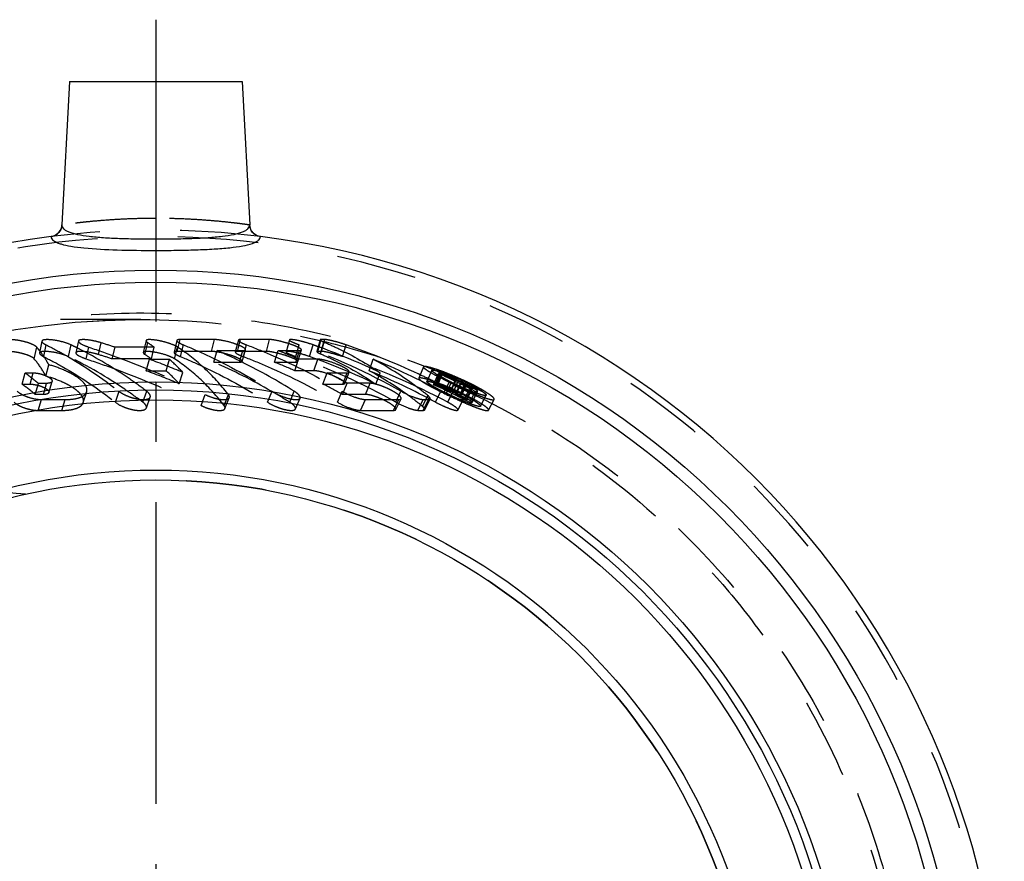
# Model space of a CAD drawing. Header units: millimetres. Extents: x 378 to 622, y 420 to 580.
# Tile 4 of 4: x 537 to 617, y 512 to 580. Entities that reach past the tile are written whole.
import ezdxf

# ---------------------------------------------------------------- set-up
doc = ezdxf.new("R2010")
doc.units = ezdxf.units.MM
doc.header["$LTSCALE"] = 65.185185
doc.linetypes.add('CENTER', pattern=[0.6, 0.375, -0.075, 0.075, -0.075])
doc.linetypes.add('HIDDEN', pattern=[0.2, 0.1, -0.1])
for name, color, linetype in [('KOERPER', 7, 'CONTINUOUS'), ('KONST.EL_MIT_GEO', 7, 'CONTINUOUS'), ('L1', 7, 'CONTINUOUS')]:
    doc.layers.add(name, color=color, linetype=linetype)

msp = doc.modelspace()

# ---------------------------------------------------------------- linework, layer by layer
at = {"layer": 'KOERPER', "color": 7, "linetype": 'Continuous'}
for p, q in [((541.125, 574.925), (540.515, 563.29)), ((541.125, 574.925), (555.125, 574.925)), ((555.125, 574.925), (555.735, 563.29))]:
    msp.add_line(p, q, dxfattribs=at)
at = {"layer": 'KOERPER', "color": 8, "linetype": 'HIDDEN'}
msp.add_line((546.919, 555.625), (517.4, 555.625), dxfattribs=at)
msp.add_arc((548.125, 494.125), 48.5, 270, 90, dxfattribs=at)
msp.add_open_spline([(537.573, 541.463), (533.489, 541.84), (525.175, 542.326), (512.543, 542.584), (499.652, 542.628), (490.983, 542.625), (486.625, 542.625)], degree=3, knots=[0, 0, 0, 0, 0.241406, 0.489833, 0.74351, 1, 1, 1, 1], dxfattribs=at)
at = {"layer": 'KONST.EL_MIT_GEO', "color": 7, "linetype": 'Continuous'}
for p, q in [((540.515, 563.289), (540.516, 563.289)), ((555.734, 563.289), (555.735, 563.289)), ((539.639, 562.349), (539.697, 562.358)), ((556.611, 562.349), (556.549, 562.359))]:
    msp.add_line(p, q, dxfattribs=at)
at = {"layer": 'KONST.EL_MIT_GEO', "color": 8, "linetype": 'HIDDEN'}
for p, q in [((538.904, 553.875), (538.712, 552.917)), ((541.857, 553.889), (541.654, 552.931)), ((543.476, 552.792), (543.689, 553.746)), ((547.335, 553.917), (547.113, 552.959)), ((547.249, 552.793), (547.476, 553.747)), ((549.837, 553.928), (549.606, 552.97)), ((549.868, 553.043), (550.097, 554.001)), ((552.893, 554.003), (550.097, 554.001)), ((552.653, 553.045), (552.893, 554.003)), ((554.819, 553.955), (554.571, 552.996)), ((554.752, 553.046), (554.999, 554.005)), ((557.344, 554.006), (554.999, 554.005)), ((557.089, 553.048), (557.344, 554.006)), ((558.957, 553.976), (558.695, 553.018)), ((561.449, 553.986), (561.178, 553.027)), ((561.254, 553.047), (561.525, 554.006)), ((561.465, 552.854), (561.743, 553.808)), ((561.818, 554.005), (561.525, 554.006)), ((561.547, 553.047), (561.818, 554.005)), ((538.285, 552.431), (538.488, 553.379)), ((539.044, 552.619), (539.245, 553.57)), ((541.05, 552.618), (541.259, 553.569)), ((541.83, 553.288), (541.739, 553.334)), ((542.486, 552.439), (542.705, 553.387)), ((544.603, 552.433), (544.831, 553.381)), ((548.008, 553.381), (544.831, 553.381)), ((547.768, 552.433), (548.008, 553.381)), ((549.652, 552.44), (549.9, 553.389)), ((552.653, 553.045), (549.868, 553.043)), ((550.134, 552.62), (550.378, 553.571)), ((552.83, 552.167), (553.097, 553.111)), ((553.097, 553.111), (555.175, 553.113)), ((557.089, 553.048), (554.752, 553.046)), ((554.899, 552.169), (555.175, 553.113)), ((555.122, 552.236), (555.397, 553.179)), ((555.222, 552.623), (555.485, 553.575)), ((557.753, 552.172), (558.04, 553.116)), ((558.04, 553.116), (559.777, 553.117)), ((559.476, 552.627), (559.756, 553.578)), ((559.483, 552.173), (559.777, 553.117)), ((559.631, 552.217), (559.924, 553.161)), ((560.583, 552.627), (560.867, 553.578)), ((561.547, 553.047), (561.254, 553.047)), ((561.318, 553.416), (561.291, 553.426)), ((563.252, 552.624), (563.546, 553.576)), ((547.768, 552.433), (544.603, 552.433)), ((547.359, 551.47), (547.621, 552.403)), ((547.621, 552.403), (549.235, 552.403)), ((548.966, 551.471), (549.235, 552.403)), ((552.83, 552.167), (554.899, 552.169)), ((555.216, 552.127), (555.098, 552.186)), ((557.753, 552.172), (559.483, 552.173)), ((559.387, 551.479), (559.701, 552.411)), ((561.264, 552.413), (559.701, 552.411)), ((560.944, 551.48), (561.264, 552.413)), ((565.407, 551.479), (565.747, 552.412)), ((537.297, 550.391), (537.534, 551.306)), ((537.534, 551.306), (538.18, 551.305)), ((537.94, 550.391), (538.18, 551.305)), ((539.227, 551.038), (539.462, 551.963)), ((547.359, 551.47), (548.966, 551.471)), ((550.029, 550.425), (550.324, 551.341)), ((560.944, 551.48), (559.387, 551.479)), ((561.665, 550.396), (562.015, 551.311)), ((562.015, 551.311), (563.629, 551.313)), ((563.27, 550.398), (563.629, 551.313)), ((563.44, 550.454), (563.797, 551.368)), ((565.945, 550.402), (566.316, 551.317)), ((569.814, 551.794), (569.439, 550.87)), ((570.485, 551.518), (570.1, 550.599)), ((570.634, 550.34), (571.029, 551.254)), ((570.751, 550.339), (571.146, 551.253)), ((570.86, 550.338), (571.255, 551.252)), ((570.974, 550.337), (571.37, 551.251)), ((571.042, 551.254), (571.029, 551.254)), ((571.081, 551.254), (571.042, 551.254)), ((571.146, 551.253), (571.081, 551.254)), ((571.237, 551.212), (571.146, 551.253)), ((571.37, 551.251), (571.255, 551.252)), ((538.36, 549.551), (538.615, 550.452)), ((539.275, 550.452), (538.615, 550.452)), ((539.018, 549.551), (539.275, 550.452)), ((539.466, 549.712), (539.723, 550.614)), ((563.256, 549.557), (563.633, 550.458)), ((565.508, 550.46), (563.633, 550.458)), ((565.122, 549.558), (565.508, 550.46)), ((571.285, 551.19), (571.237, 551.212)), ((571.473, 549.653), (571.888, 550.555)), ((571.67, 549.651), (572.085, 550.554)), ((571.841, 550.932), (571.702, 550.997)), ((571.98, 549.763), (572.395, 550.668)), ((572.016, 549.763), (572.431, 550.668)), ((572.22, 549.717), (572.637, 550.621)), ((572.431, 550.668), (572.395, 550.668)), ((572.399, 549.56), (572.82, 550.461)), ((572.458, 549.559), (572.879, 550.46)), ((572.637, 550.621), (572.497, 550.693)), ((572.82, 550.461), (572.879, 550.46)), ((572.918, 550.413), (572.82, 550.461)), ((572.827, 549.638), (573.249, 550.541)), ((572.979, 549.636), (573.401, 550.539)), ((537.297, 550.391), (537.94, 550.391)), ((542.249, 548.895), (542.53, 549.778)), ((544.856, 548.919), (545.152, 549.809)), ((547.087, 548.918), (547.394, 549.809)), ((557.191, 548.92), (557.549, 549.811)), ((558.982, 548.922), (559.35, 549.813)), ((561.665, 550.396), (563.27, 550.398)), ((562.85, 548.925), (563.236, 549.816)), ((567.581, 548.929), (567.992, 549.82)), ((570.751, 550.339), (570.634, 550.34)), ((570.803, 548.927), (571.23, 549.818)), ((570.974, 550.337), (570.86, 550.338)), ((571.78, 548.924), (572.212, 549.815)), ((572.016, 549.763), (571.98, 549.763)), ((572.721, 549.456), (573.147, 550.356)), ((572.835, 549.455), (573.261, 550.355)), ((573.016, 550.364), (572.918, 550.413)), ((573.176, 549.229), (573.609, 550.124)), ((573.265, 549.125), (573.7, 550.02)), ((573.29, 549.227), (573.724, 550.123)), ((573.408, 550.168), (573.31, 550.218)), ((573.324, 549.125), (573.76, 550.019)), ((573.505, 550.119), (573.408, 550.168)), ((573.603, 550.069), (573.505, 550.119)), ((573.56, 548.912), (574.001, 549.803)), ((573.7, 550.02), (573.603, 550.069)), ((573.707, 550.02), (573.7, 550.02)), ((573.76, 550.019), (573.707, 550.02)), ((573.74, 548.91), (574.183, 549.801)), ((573.763, 548.917), (574.205, 549.808)), ((574.001, 549.803), (574.183, 549.801)), ((539.018, 549.551), (538.36, 549.551)), ((538.596, 548.262), (538.868, 549.143)), ((538.868, 549.143), (540.79, 549.142)), ((540.508, 548.261), (540.79, 549.142)), ((547.365, 548.463), (547.679, 549.343)), ((551.805, 548.656), (552.14, 549.542)), ((553.665, 548.656), (554.009, 549.543)), ((553.731, 548.415), (554.079, 549.295)), ((554.009, 549.543), (553.956, 549.612)), ((559.44, 548.381), (559.819, 549.261)), ((565.122, 549.558), (563.256, 549.557)), ((564.713, 548.266), (565.121, 549.146)), ((565.121, 549.146), (567.817, 549.149)), ((567.394, 548.268), (567.817, 549.149)), ((567.577, 548.333), (567.999, 549.213)), ((569.368, 548.268), (569.801, 549.149)), ((569.737, 548.583), (570.166, 549.468)), ((569.779, 548.268), (570.214, 549.149)), ((569.801, 549.149), (570.214, 549.149)), ((569.921, 548.317), (570.355, 549.197)), ((572.399, 549.56), (572.458, 549.559)), ((572.599, 548.294), (573.048, 549.174)), ((573.324, 549.125), (573.265, 549.125)), ((573.56, 548.912), (573.74, 548.91)), ((574.439, 548.606), (574.891, 549.492)), ((575.085, 548.276), (575.547, 549.156)), ((538.596, 548.262), (540.508, 548.261)), ((564.713, 548.266), (567.394, 548.268)), ((569.368, 548.268), (569.779, 548.268))]:
    msp.add_line(p, q, dxfattribs=at)
at = {"layer": 'KONST.EL_MIT_GEO', "color": 7, "linetype": 'Continuous'}
for points in [[(540.515, 563.289), (540.505, 563.189), (540.487, 563.098), (540.46, 563.01), (540.425, 562.924), (540.383, 562.842), (540.333, 562.764), (540.276, 562.692), (540.213, 562.624), (540.144, 562.563), (540.07, 562.509)], [(556.18, 562.509), (556.106, 562.563), (556.037, 562.624), (555.974, 562.692), (555.917, 562.765), (555.867, 562.842), (555.825, 562.924), (555.79, 563.01), (555.763, 563.098), (555.745, 563.189), (555.735, 563.289)], [(540.07, 562.509), (539.99, 562.461), (539.907, 562.421), (539.82, 562.389), (539.731, 562.365), (539.697, 562.358)], [(556.549, 562.359), (556.519, 562.365), (556.429, 562.389), (556.343, 562.421), (556.26, 562.461), (556.18, 562.509)]]:
    msp.add_lwpolyline(points, dxfattribs=at)
at = {"layer": 'KONST.EL_MIT_GEO', "color": 8, "linetype": 'HIDDEN'}
msp.add_lwpolyline([(497.312, 533.09), (499.017, 534.854), (500.967, 536.752), (502.961, 538.567), (504.996, 540.293), (507.069, 541.928), (509.183, 543.472), (511.333, 544.926), (513.516, 546.285), (515.733, 547.554), (517.979, 548.73), (520.252, 549.812), (522.551, 550.803), (524.875, 551.702), (527.218, 552.507), (529.582, 553.221), (531.963, 553.843), (534.358, 554.372), (536.766, 554.808), (539.181, 555.151), (541.602, 555.401), (544.025, 555.559), (546.447, 555.623), (546.918, 555.625)], dxfattribs=at)
at = {"layer": 'KONST.EL_MIT_GEO', "color": 7, "linetype": 'Continuous'}
for radius in [65.506, 64.524, 56.45, 55.8, 54.996, 49.304, 48.5]:
    msp.add_circle((548.125, 494.125), radius, dxfattribs=at)
for centre, radius, start, end in [((539.516, 563.343), 1.002, 303.77334, 356.94171), ((556.734, 563.343), 1.002, 183.05793, 236.22699), ((548.125, 494.125), 68.75, 97.08942, 82.91058)]:
    msp.add_arc(centre, radius, start, end, dxfattribs=at)
at = {"layer": 'KONST.EL_MIT_GEO', "color": 8, "linetype": 'HIDDEN'}
for centre, radius, start, end in [((548.125, 494.125), 68.75, 82.91058, 97.08942), ((548.125, 494.125), 68.214, 213.06248, 146.93751), ((521.678, 482.987), 74.104, 71.79405, 72.72079), ((538.903, 540.695), 15.615, 54.33433, 56.7021), ((555.89, 544.319), 9.824, 72.30585, 74.37151), ((531.842, 547.794), 8.681, 38.80953, 40.04698), ((531.768, 547.734), 8.777, 37.38808, 38.80901), ((526.754, 523.337), 33.532, 63.45547, 64.37), ((526.607, 523.042), 33.862, 63.03753, 63.28402), ((548.569, 551.159), 2.599, 63.43299, 64.93887), ((534.963, 511.291), 45.583, 63.78685, 66.5579), ((552.965, 548.895), 5.015, 68.4948, 69.43383), ((539.08, 506.111), 50.684, 67.35423, 68.03308), ((538.931, 505.756), 51.07, 66.00261, 67.3534), ((541.178, 501.948), 54.87, 60.74593, 70.21015), ((542.549, 501.827), 54.897, 70.03805, 70.50848), ((542.505, 501.706), 55.026, 69.82811, 70.00772), ((542.113, 500.698), 56.107, 64.44599, 69.80707), ((544.406, 497.635), 59.125, 65.01589, 71.1117), ((521.764, 482.736), 73.343, 71.85626, 72.7807), ((538.861, 540.116), 15.2, 54.12833, 56.5098), ((519.44, 476.709), 80.769, 67.51915, 69.57942), ((538.9, 540.716), 15.601, 42.92382, 48.51459), ((533.937, 509.281), 47.839, 57.91334, 63.58959), ((538.993, 505.671), 50.142, 66.00132, 68.03027), ((541.191, 501.81), 54.007, 60.74756, 70.20932), ((542.161, 500.661), 55.135, 64.44496, 70.48045), ((544.244, 497.149), 58.641, 61.99375, 71.08604), ((543.405, 498.086), 58.74, 61.72556, 67.64476), ((518.336, 525.889), 31.853, 50.45806, 52.93536), ((519.573, 476.567), 79.891, 67.59094, 69.64689), ((538.842, 540.118), 15.211, 42.6593, 48.27648), ((538.19, 504.202), 52.792, 61.62954, 63.1725), ((543.416, 498.006), 57.819, 61.72726, 67.64477), ((573.592, 555.712), 5.269, 237.77647, 239.02915), ((566.046, 537.105), 15.261, 70.081, 71.67199), ((545.465, 495.115), 61.686, 62.44431, 65.51725), ((565.219, 534.805), 17.705, 69.85184, 70.10039), ((547.957, 502.897), 53.675, 62.87333, 64.27506), ((564.908, 533.957), 18.609, 69.5164, 69.85122), ((548.014, 502.642), 53.929, 62.99963, 64.33615), ((564.666, 533.31), 19.299, 69.38995, 69.51774), ((564.311, 532.368), 20.305, 68.72079, 69.38564), ((563.135, 529.392), 23.505, 66.89466, 68.68369), ((538.013, 503.87), 53.168, 61.38572, 61.63109), ((537.97, 503.792), 53.256, 61.19252, 61.38574), ((544.116, 496.996), 59.826, 64.82371, 65.02299), ((544.046, 496.847), 59.99, 63.5703, 64.82323), ((543.979, 496.711), 60.142, 63.37765, 63.57075), ((574.691, 557.538), 7.401, 239.00941, 239.8838), ((543.954, 496.661), 60.198, 63.00942, 63.37762), ((575.982, 559.766), 9.975, 239.88486, 240.75275), ((577.069, 561.698), 12.192, 240.73287, 241.00466), ((545.671, 495.236), 61.538, 64.97512, 65.40312), ((582.547, 571.941), 23.808, 242.38422, 243.93364), ((545.625, 495.138), 61.646, 64.47642, 64.83257), ((582.397, 571.529), 23.373, 243.82104, 244.1858), ((545.604, 495.093), 61.696, 64.26269, 64.47644), ((585.82, 578.649), 31.273, 244.22052, 245.4738), ((562.551, 527.99), 25.025, 65.29246, 66.92354), ((563.906, 530.94), 21.778, 64.70775, 65.28626), ((565.168, 533.61), 18.824, 64.0648, 64.71103), ((565.345, 533.831), 18.548, 63.63589, 64.25688), ((564.9, 532.932), 19.552, 62.82886, 63.63802), ((518.413, 525.39), 31.331, 50.45578, 52.9339), ((523.826, 518.614), 39.096, 52.92858, 53.17442), ((538.17, 503.941), 52.059, 61.19141, 63.1722), ((545.47, 495.077), 60.723, 62.44591, 65.51775), ((545.653, 495.15), 60.628, 64.26326, 65.54613), ((547.945, 502.81), 52.763, 62.85774, 64.26012), ((548, 502.554), 53.018, 62.81743, 64.32161), ((543.894, 496.545), 60.328, 62.00519, 63.00919), ((584.748, 576.283), 28.675, 245.45895, 246.21032), ((545.522, 494.926), 61.882, 63.31738, 63.62121), ((545.616, 494.815), 61.99, 63.15464, 63.63269), ((582.942, 572.193), 24.205, 246.2183, 246.66908), ((545.717, 494.728), 62.073, 63.18022, 63.65749), ((581.759, 569.449), 21.216, 246.66797, 247.17253), ((580.661, 566.842), 18.387, 247.17156, 247.7139), ((579.515, 564.041), 15.361, 247.70837, 248.41613), ((571.133, 545.001), 5.74, 62.90822, 63.1748), ((571.178, 545.087), 5.643, 62.45238, 62.90916), ((565.111, 533.336), 19.096, 61.86436, 62.8368), ((578.396, 561.211), 12.318, 248.41335, 249.19524), ((577.57, 559.04), 9.995, 249.20072, 249.87074), ((545.521, 494.877), 60.932, 62.9137, 63.82475), ((545.624, 494.788), 61.016, 63.15655, 63.63381), ((545.725, 494.702), 61.097, 63.18143, 63.65859)]:
    msp.add_arc(centre, radius, start, end, dxfattribs=at)
for points, knots in [([(548.125, 563.823), (547.631, 563.823), (546.661, 563.809), (545.253, 563.753), (543.956, 563.668), (542.967, 563.58), (542.267, 563.508), (541.823, 563.458), (541.44, 563.412), (541.12, 563.371), (540.868, 563.338), (540.702, 563.316), (540.604, 563.301), (540.558, 563.297), (540.531, 563.29), (540.518, 563.291), (540.515, 563.289)], [0, 0, 0, 0, 0.19424, 0.381123, 0.553587, 0.705118, 0.771187, 0.829908, 0.880689, 0.923004, 0.956408, 0.980536, 0.989035, 0.995119, 0.998777, 1, 1, 1, 1]), ([(555.735, 563.289), (555.724, 563.295), (555.694, 563.293), (555.646, 563.303), (555.548, 563.314), (555.382, 563.339), (555.13, 563.371), (554.81, 563.412), (554.26, 563.478), (553.432, 563.567), (552.294, 563.668), (550.997, 563.753), (549.589, 563.809), (548.619, 563.823), (548.125, 563.823)], [0, 0, 0, 0, 0.004886, 0.010971, 0.019472, 0.043607, 0.077017, 0.119338, 0.170125, 0.294918, 0.446447, 0.618902, 0.805773, 1, 1, 1, 1]), ([(497.136, 533.708), (499.327, 536.011), (503.962, 540.409), (511.717, 546.074), (520.202, 550.633), (529.267, 553.937), (538.727, 555.878), (548.377, 556.388), (557.996, 555.439), (567.362, 553.038), (576.251, 549.232), (584.451, 544.104), (591.762, 537.773), (598.006, 530.387), (603.03, 522.122), (606.71, 513.177), (608.955, 503.768), (609.709, 494.125), (608.955, 484.482), (606.71, 475.074), (603.03, 466.129), (598.006, 457.863), (591.762, 450.477), (584.451, 444.146), (576.252, 439.019), (567.362, 435.213), (557.997, 432.811), (548.377, 431.862), (538.728, 432.372), (529.268, 434.313), (520.203, 437.617), (511.717, 442.176), (503.962, 447.841), (499.327, 452.239), (497.136, 454.542)], [0, 0, 0, 0, 0.03098, 0.062112, 0.093312, 0.124548, 0.155808, 0.187083, 0.218366, 0.249653, 0.280943, 0.312235, 0.343528, 0.374821, 0.406115, 0.43741, 0.468704, 0.499999, 0.531294, 0.562589, 0.593883, 0.625177, 0.656471, 0.687764, 0.719055, 0.750345, 0.781632, 0.812915, 0.84419, 0.875451, 0.906688, 0.937888, 0.96902, 1, 1, 1, 1]), ([(496.581, 533.285), (498.3, 534.89), (501.778, 538.062), (507.315, 542.452), (513.222, 546.341), (521.56, 550.731), (532.774, 554.569), (542.211, 555.625), (546.915, 555.625)], [0, 0, 0, 0, 0.124989, 0.250018, 0.375075, 0.500157, 0.750044, 1, 1, 1, 1]), ([(546.919, 555.625), (550.955, 555.625), (557.033, 555.042), (564.885, 553.113), (572.517, 550.431), (581.51, 545.7), (589.407, 539.303), (594.874, 533.341), (599.729, 526.871), (604.563, 517.928), (608.135, 506.277), (609.346, 494.148), (608.144, 482.018), (604.58, 470.363), (599.753, 461.417), (594.903, 454.944), (589.44, 448.978), (581.548, 442.575), (572.558, 437.837), (564.928, 435.15), (557.077, 433.215), (550.999, 432.628), (546.963, 432.625)], [0, 0, 0, 0, 0.062477, 0.093753, 0.12503, 0.187511, 0.249993, 0.281272, 0.312552, 0.375034, 0.437517, 0.5, 0.562483, 0.624966, 0.687448, 0.718728, 0.750007, 0.812489, 0.87497, 0.906247, 0.937523, 1, 1, 1, 1]), ([(538.488, 553.379), (538.434, 553.444), (538.252, 553.559), (537.918, 553.707), (537.486, 553.837), (537.016, 553.939), (536.568, 553.995), (536.238, 554.006), (536.026, 553.982), (535.907, 553.954), (535.826, 553.902), (535.818, 553.859)], [0, 0, 0, 0, 0.089545, 0.221696, 0.388947, 0.565951, 0.730915, 0.86594, 0.915972, 0.953683, 1, 1, 1, 1]), ([(538.904, 553.875), (538.894, 553.823), (539.025, 553.682), (539.152, 553.616), (539.245, 553.57)], [0, 0, 0, 0, 0.335448, 1, 1, 1, 1]), ([(541.259, 553.569), (541.047, 553.67), (540.565, 553.83), (539.866, 553.974), (539.311, 554.013), (539.008, 553.974), (538.911, 553.909), (538.904, 553.875)], [0, 0, 0, 0, 0.287755, 0.617719, 0.878359, 0.956932, 1, 1, 1, 1]), ([(541.857, 553.889), (541.849, 553.852), (541.923, 553.745), (542.203, 553.576), (542.489, 553.459), (542.705, 553.387)], [0, 0, 0, 0, 0.114435, 0.324484, 1, 1, 1, 1]), ([(543.689, 553.746), (543.486, 553.81), (543.083, 553.909), (542.591, 553.986), (542.243, 554.003), (542.053, 553.99), (541.922, 553.966), (541.862, 553.915), (541.857, 553.889)], [0, 0, 0, 0, 0.338567, 0.656619, 0.788778, 0.890221, 0.958554, 1, 1, 1, 1]), ([(547.335, 553.917), (547.329, 553.891), (547.374, 553.814), (547.435, 553.774), (547.476, 553.747)], [0, 0, 0, 0, 0.352913, 1, 1, 1, 1]), ([(549.467, 553.601), (549.246, 553.688), (548.784, 553.83), (548.142, 553.967), (547.665, 554.008), (547.417, 553.989), (547.34, 553.943), (547.335, 553.917)], [0, 0, 0, 0, 0.324123, 0.653931, 0.896462, 0.964553, 1, 1, 1, 1]), ([(549.837, 553.928), (549.831, 553.905), (549.875, 553.835), (550.054, 553.716), (550.237, 553.628), (550.378, 553.571)], [0, 0, 0, 0, 0.109278, 0.315671, 1, 1, 1, 1]), ([(550.097, 554.001), (550.036, 554.001), (549.951, 554.002), (549.845, 553.959), (549.837, 553.928)], [0, 0, 0, 0, 0.659921, 1, 1, 1, 1]), ([(554.414, 553.699), (554.127, 553.79), (553.713, 553.899), (553.201, 553.982), (552.984, 554.004), (552.893, 554.003)], [0, 0, 0, 0, 0.58093, 0.823641, 1, 1, 1, 1]), ([(554.727, 553.591), (554.702, 553.6), (554.599, 553.638), (554.494, 553.673), (554.414, 553.699)], [0, 0, 0, 0, 0.2382, 1, 1, 1, 1]), ([(554.819, 553.955), (554.813, 553.931), (554.878, 553.859), (555.008, 553.785), (555.224, 553.677), (555.391, 553.61), (555.485, 553.575)], [0, 0, 0, 0, 0.095945, 0.301591, 0.616013, 1, 1, 1, 1]), ([(554.999, 554.005), (554.956, 554.005), (554.898, 554.005), (554.825, 553.976), (554.819, 553.955)], [0, 0, 0, 0, 0.662263, 1, 1, 1, 1]), ([(558.537, 553.779), (558.302, 553.845), (557.972, 553.926), (557.572, 553.99), (557.41, 554.007), (557.344, 554.006)], [0, 0, 0, 0, 0.601676, 0.836734, 1, 1, 1, 1]), ([(559.225, 553.558), (559.197, 553.568), (559.082, 553.61), (558.965, 553.649), (558.876, 553.677)], [0, 0, 0, 0, 0.239252, 1, 1, 1, 1]), ([(558.957, 553.976), (558.955, 553.966), (558.97, 553.938), (559.039, 553.884), (559.194, 553.802), (559.445, 553.694), (559.644, 553.618), (559.756, 553.578)], [0, 0, 0, 0, 0.032925, 0.091657, 0.295963, 0.606519, 1, 1, 1, 1]), ([(560.867, 553.578), (560.658, 553.652), (560.342, 553.751), (559.922, 553.862), (559.624, 553.93), (559.368, 553.979), (559.16, 554.004), (559.041, 554.011), (558.963, 553.994), (558.957, 553.976)], [0, 0, 0, 0, 0.336756, 0.503714, 0.661762, 0.799578, 0.904067, 0.970549, 1, 1, 1, 1]), ([(561.449, 553.986), (561.446, 553.976), (561.472, 553.946), (561.526, 553.913), (561.622, 553.861), (561.699, 553.828), (561.743, 553.808)], [0, 0, 0, 0, 0.087383, 0.277114, 0.58245, 1, 1, 1, 1]), ([(561.525, 554.006), (561.507, 554.006), (561.482, 554.006), (561.451, 553.994), (561.449, 553.986)], [0, 0, 0, 0, 0.67088, 1, 1, 1, 1]), ([(561.743, 553.808), (562.149, 553.634), (563.729, 552.912), (565.243, 552.044), (566.316, 551.317)], [0, 0, 0, 0, 0.254163, 1, 1, 1, 1]), ([(563.546, 553.576), (563.371, 553.636), (563.022, 553.745), (562.53, 553.88), (562.131, 553.966), (561.904, 554.005), (561.818, 554.005)], [0, 0, 0, 0, 0.311606, 0.615147, 0.856445, 1, 1, 1, 1]), ([(538.285, 552.431), (538.233, 552.495), (538.053, 552.609), (537.722, 552.755), (537.293, 552.883), (536.826, 552.983), (536.381, 553.038), (536.053, 553.048), (535.843, 553.024), (535.725, 552.996), (535.645, 552.943), (535.637, 552.9)], [0, 0, 0, 0, 0.088752, 0.220561, 0.387812, 0.565031, 0.73042, 0.865756, 0.915865, 0.953632, 1, 1, 1, 1]), ([(538.712, 552.917), (538.702, 552.866), (538.829, 552.729), (538.953, 552.664), (539.044, 552.619)], [0, 0, 0, 0, 0.336621, 1, 1, 1, 1]), ([(541.05, 552.618), (540.84, 552.719), (540.362, 552.875), (539.668, 553.017), (539.116, 553.055), (538.815, 553.015), (538.719, 552.951), (538.712, 552.917)], [0, 0, 0, 0, 0.286849, 0.616966, 0.878108, 0.956888, 1, 1, 1, 1]), ([(539.462, 551.963), (539.408, 552.06), (539.187, 552.439), (538.94, 552.803), (538.742, 553.063)], [0, 0, 0, 0, 0.253897, 1, 1, 1, 1]), ([(539.245, 553.57), (539.757, 553.315), (541.82, 552.217), (543.765, 550.9), (545.152, 549.809)], [0, 0, 0, 0, 0.244772, 1, 1, 1, 1]), ([(541.654, 552.931), (541.646, 552.894), (541.719, 552.79), (541.993, 552.623), (542.274, 552.51), (542.486, 552.439)], [0, 0, 0, 0, 0.114624, 0.324357, 1, 1, 1, 1]), ([(543.476, 552.792), (543.274, 552.855), (542.874, 552.954), (542.385, 553.028), (542.039, 553.045), (541.849, 553.032), (541.719, 553.008), (541.659, 552.957), (541.654, 552.931)], [0, 0, 0, 0, 0.337719, 0.656031, 0.78839, 0.889994, 0.958468, 1, 1, 1, 1]), ([(547.26, 549.91), (546.835, 550.228), (545.141, 551.443), (543.345, 552.518), (541.96, 553.223)], [0, 0, 0, 0, 0.254633, 1, 1, 1, 1]), ([(542.705, 553.387), (543.491, 553.126), (546.695, 551.997), (549.825, 550.657), (552.14, 549.542)], [0, 0, 0, 0, 0.243622, 1, 1, 1, 1]), ([(547.113, 552.959), (547.107, 552.934), (547.149, 552.859), (547.209, 552.819), (547.249, 552.793)], [0, 0, 0, 0, 0.353693, 1, 1, 1, 1]), ([(549.652, 552.44), (549.571, 552.495), (549.369, 552.596), (548.876, 552.787), (548.323, 552.931), (547.776, 553.021), (547.486, 553.046), (547.298, 553.039), (547.196, 553.025), (547.12, 552.993), (547.113, 552.959)], [0, 0, 0, 0, 0.110081, 0.254033, 0.595946, 0.752033, 0.878488, 0.925817, 0.961131, 1, 1, 1, 1]), ([(549.67, 553.514), (549.654, 553.521), (549.587, 553.552), (549.519, 553.58), (549.467, 553.601)], [0, 0, 0, 0, 0.236731, 1, 1, 1, 1]), ([(549.606, 552.97), (549.601, 552.947), (549.643, 552.879), (549.818, 552.762), (549.997, 552.676), (550.134, 552.62)], [0, 0, 0, 0, 0.109735, 0.31643, 1, 1, 1, 1]), ([(549.868, 553.043), (549.806, 553.043), (549.721, 553.043), (549.614, 553.001), (549.606, 552.97)], [0, 0, 0, 0, 0.659477, 1, 1, 1, 1]), ([(549.9, 553.389), (549.887, 553.397), (549.833, 553.431), (549.776, 553.462), (549.731, 553.484)], [0, 0, 0, 0, 0.224863, 1, 1, 1, 1]), ([(553.956, 549.612), (553.383, 550.348), (552.128, 551.724), (550.666, 552.878), (549.9, 553.389)], [0, 0, 0, 0, 0.503294, 1, 1, 1, 1]), ([(550.378, 553.571), (550.994, 553.317), (553.467, 552.229), (555.838, 550.912), (557.549, 549.811)], [0, 0, 0, 0, 0.246845, 1, 1, 1, 1]), ([(555.122, 552.236), (555.132, 552.271), (555.033, 552.377), (554.846, 552.478), (554.532, 552.621), (554.012, 552.799), (553.465, 552.943), (552.959, 553.025), (552.744, 553.045), (552.653, 553.045)], [0, 0, 0, 0, 0.041153, 0.131101, 0.261408, 0.420496, 0.756445, 0.897523, 1, 1, 1, 1]), ([(554.571, 552.996), (554.565, 552.973), (554.628, 552.902), (554.755, 552.829), (554.967, 552.724), (555.131, 552.658), (555.222, 552.623)], [0, 0, 0, 0, 0.096555, 0.30224, 0.616411, 1, 1, 1, 1]), ([(554.752, 553.046), (554.709, 553.046), (554.65, 553.047), (554.577, 553.017), (554.571, 552.996)], [0, 0, 0, 0, 0.662888, 1, 1, 1, 1]), ([(555.397, 553.179), (555.404, 553.203), (555.357, 553.278), (555.161, 553.406), (554.959, 553.5), (554.804, 553.561)], [0, 0, 0, 0, 0.103401, 0.307842, 1, 1, 1, 1]), ([(555.175, 553.113), (555.226, 553.113), (555.301, 553.113), (555.389, 553.152), (555.397, 553.179)], [0, 0, 0, 0, 0.648658, 1, 1, 1, 1]), ([(555.485, 553.575), (556.15, 553.321), (558.811, 552.237), (561.378, 550.92), (563.236, 549.816)], [0, 0, 0, 0, 0.247604, 1, 1, 1, 1]), ([(559.631, 552.217), (559.641, 552.249), (559.527, 552.349), (559.335, 552.447), (558.995, 552.595), (558.449, 552.78), (557.885, 552.934), (557.379, 553.025), (557.173, 553.048), (557.089, 553.048)], [0, 0, 0, 0, 0.03748, 0.128959, 0.266576, 0.431529, 0.772208, 0.907566, 1, 1, 1, 1]), ([(558.695, 553.018), (558.693, 553.008), (558.707, 552.98), (558.774, 552.927), (558.926, 552.846), (559.172, 552.74), (559.367, 552.666), (559.476, 552.627)], [0, 0, 0, 0, 0.033171, 0.091931, 0.296018, 0.60658, 1, 1, 1, 1]), ([(560.583, 552.627), (560.377, 552.7), (559.967, 552.828), (559.461, 552.953), (559.102, 553.022), (558.896, 553.046), (558.778, 553.053), (558.7, 553.036), (558.695, 553.018)], [0, 0, 0, 0, 0.33619, 0.661272, 0.799202, 0.903794, 0.970391, 1, 1, 1, 1]), ([(559.924, 553.161), (559.931, 553.184), (559.868, 553.259), (559.734, 553.335), (559.506, 553.45), (559.326, 553.52), (559.225, 553.558)], [0, 0, 0, 0, 0.089023, 0.288617, 0.604118, 1, 1, 1, 1]), ([(559.777, 553.117), (559.812, 553.117), (559.862, 553.116), (559.918, 553.143), (559.924, 553.161)], [0, 0, 0, 0, 0.651905, 1, 1, 1, 1]), ([(561.178, 553.027), (561.175, 553.018), (561.2, 552.988), (561.253, 552.956), (561.347, 552.905), (561.421, 552.872), (561.465, 552.854)], [0, 0, 0, 0, 0.087924, 0.278089, 0.582544, 1, 1, 1, 1]), ([(561.254, 553.047), (561.236, 553.047), (561.211, 553.048), (561.181, 553.036), (561.178, 553.027)], [0, 0, 0, 0, 0.672151, 1, 1, 1, 1]), ([(561.465, 552.854), (561.862, 552.682), (563.411, 551.971), (564.895, 551.118), (565.945, 550.402)], [0, 0, 0, 0, 0.254175, 1, 1, 1, 1]), ([(563.252, 552.624), (563.08, 552.683), (562.736, 552.791), (562.251, 552.924), (561.856, 553.009), (561.632, 553.047), (561.547, 553.047)], [0, 0, 0, 0, 0.310539, 0.614197, 0.855849, 1, 1, 1, 1]), ([(539.227, 551.038), (539.159, 551.163), (538.878, 551.649), (538.552, 552.109), (538.285, 552.431)], [0, 0, 0, 0, 0.255063, 1, 1, 1, 1]), ([(539.044, 552.619), (539.548, 552.368), (541.578, 551.288), (543.491, 549.991), (544.856, 548.919)], [0, 0, 0, 0, 0.2448, 1, 1, 1, 1]), ([(547.087, 548.918), (546.606, 549.281), (544.688, 550.661), (542.636, 551.857), (541.05, 552.618)], [0, 0, 0, 0, 0.255361, 1, 1, 1, 1]), ([(542.486, 552.439), (543.262, 552.182), (546.427, 551.071), (549.518, 549.753), (551.805, 548.656)], [0, 0, 0, 0, 0.24367, 1, 1, 1, 1]), ([(553.665, 548.656), (553.101, 549.394), (551.863, 550.774), (550.413, 551.93), (549.652, 552.44)], [0, 0, 0, 0, 0.503564, 1, 1, 1, 1]), ([(550.134, 552.62), (550.741, 552.37), (553.174, 551.299), (555.507, 550.003), (557.191, 548.92)], [0, 0, 0, 0, 0.246863, 1, 1, 1, 1]), ([(558.982, 548.922), (558.485, 549.233), (556.497, 550.429), (554.42, 551.478), (552.83, 552.167)], [0, 0, 0, 0, 0.252812, 1, 1, 1, 1]), ([(554.899, 552.169), (554.951, 552.169), (555.027, 552.169), (555.114, 552.209), (555.122, 552.236)], [0, 0, 0, 0, 0.649351, 1, 1, 1, 1]), ([(555.222, 552.623), (555.876, 552.374), (558.495, 551.307), (561.02, 550.012), (562.85, 548.925)], [0, 0, 0, 0, 0.247619, 1, 1, 1, 1]), ([(559.483, 552.173), (559.518, 552.173), (559.568, 552.173), (559.625, 552.2), (559.631, 552.217)], [0, 0, 0, 0, 0.654059, 1, 1, 1, 1]), ([(563.797, 551.368), (563.812, 551.406), (563.72, 551.529), (563.531, 551.652), (563.216, 551.83), (562.678, 552.065), (562.107, 552.262), (561.577, 552.382), (561.356, 552.413), (561.264, 552.413)], [0, 0, 0, 0, 0.042757, 0.131306, 0.260403, 0.419578, 0.761973, 0.902587, 1, 1, 1, 1]), ([(570.166, 549.468), (569.826, 549.746), (568.426, 550.832), (566.92, 551.779), (565.747, 552.412)], [0, 0, 0, 0, 0.247714, 1, 1, 1, 1]), ([(538.18, 551.305), (538.358, 551.306), (538.633, 551.266), (538.989, 551.168), (539.243, 551.072), (539.458, 550.96), (539.636, 550.838), (539.745, 550.691), (539.723, 550.614)], [0, 0, 0, 0, 0.298404, 0.464032, 0.620201, 0.756152, 0.865237, 1, 1, 1, 1]), ([(542.53, 549.778), (542.557, 549.863), (542.561, 550.07), (542.41, 550.374), (542.139, 550.672), (541.761, 550.968), (541.285, 551.254), (540.522, 551.62), (539.896, 551.839), (539.462, 551.963)], [0, 0, 0, 0, 0.066646, 0.147298, 0.247805, 0.366725, 0.505361, 0.662419, 1, 1, 1, 1]), ([(563.44, 550.454), (563.455, 550.491), (563.364, 550.612), (563.178, 550.734), (562.868, 550.909), (562.339, 551.139), (561.775, 551.333), (561.253, 551.45), (561.034, 551.48), (560.944, 551.48)], [0, 0, 0, 0, 0.042909, 0.131383, 0.260224, 0.419145, 0.761248, 0.902157, 1, 1, 1, 1]), ([(563.629, 551.313), (563.667, 551.313), (563.727, 551.314), (563.789, 551.347), (563.797, 551.368)], [0, 0, 0, 0, 0.629373, 1, 1, 1, 1]), ([(569.737, 548.583), (569.405, 548.856), (568.033, 549.924), (566.557, 550.857), (565.407, 551.479)], [0, 0, 0, 0, 0.247714, 1, 1, 1, 1]), ([(569.814, 551.794), (569.805, 551.772), (569.856, 551.699), (569.963, 551.615), (570.15, 551.485), (570.401, 551.336), (570.714, 551.159), (571.214, 550.892), (571.612, 550.691), (571.888, 550.555)], [0, 0, 0, 0, 0.0283, 0.088611, 0.180534, 0.301973, 0.450764, 0.622515, 1, 1, 1, 1]), ([(570.845, 551.592), (570.705, 551.638), (570.464, 551.714), (570.136, 551.795), (569.952, 551.827), (569.825, 551.821), (569.814, 551.794)], [0, 0, 0, 0, 0.413699, 0.723183, 0.916438, 1, 1, 1, 1]), ([(570.624, 551.361), (570.585, 551.39), (570.535, 551.427), (570.476, 551.498), (570.485, 551.518)], [0, 0, 0, 0, 0.689367, 1, 1, 1, 1]), ([(570.485, 551.518), (570.495, 551.543), (570.611, 551.542), (570.776, 551.51), (571.071, 551.43), (571.433, 551.309), (571.86, 551.15), (572.475, 550.9), (572.941, 550.691), (573.249, 550.541)], [0, 0, 0, 0, 0.026756, 0.090091, 0.191757, 0.325961, 0.481905, 0.652298, 1, 1, 1, 1]), ([(570.782, 551.255), (570.767, 551.264), (570.714, 551.298), (570.661, 551.334), (570.624, 551.361)], [0, 0, 0, 0, 0.277149, 1, 1, 1, 1]), ([(542.249, 548.895), (542.276, 548.979), (542.28, 549.183), (542.131, 549.48), (541.864, 549.773), (541.492, 550.063), (541.024, 550.343), (540.272, 550.702), (539.654, 550.916), (539.227, 551.038)], [0, 0, 0, 0, 0.066667, 0.147214, 0.247522, 0.366272, 0.504798, 0.66207, 1, 1, 1, 1]), ([(539.723, 550.614), (539.706, 550.554), (539.593, 550.488), (539.436, 550.458), (539.331, 550.452), (539.275, 550.452)], [0, 0, 0, 0, 0.375103, 0.659079, 1, 1, 1, 1]), ([(563.27, 550.398), (563.309, 550.398), (563.37, 550.399), (563.432, 550.433), (563.44, 550.454)], [0, 0, 0, 0, 0.631, 1, 1, 1, 1]), ([(567.999, 549.213), (568.018, 549.252), (567.977, 549.342), (567.893, 549.434), (567.729, 549.579), (567.452, 549.763), (567.054, 549.977), (566.618, 550.17), (566.193, 550.325), (565.827, 550.423), (565.603, 550.46), (565.508, 550.46)], [0, 0, 0, 0, 0.044377, 0.083655, 0.135703, 0.269192, 0.430422, 0.604973, 0.765393, 0.900603, 1, 1, 1, 1]), ([(569.439, 550.87), (569.43, 550.849), (569.48, 550.777), (569.585, 550.694), (569.768, 550.566), (570.014, 550.419), (570.321, 550.245), (570.812, 549.983), (571.203, 549.785), (571.473, 549.653)], [0, 0, 0, 0, 0.028465, 0.088783, 0.180682, 0.301984, 0.450705, 0.622897, 1, 1, 1, 1]), ([(572.979, 549.636), (572.584, 549.827), (571.987, 550.095), (571.199, 550.411), (570.655, 550.61), (570.186, 550.762), (569.823, 550.861), (569.593, 550.901), (569.479, 550.9), (569.444, 550.882), (569.439, 550.87)], [0, 0, 0, 0, 0.347724, 0.51829, 0.673478, 0.807112, 0.908804, 0.972332, 0.989953, 1, 1, 1, 1]), ([(571.67, 549.651), (571.46, 549.754), (571.077, 549.948), (570.632, 550.191), (570.352, 550.361), (570.211, 550.461), (570.13, 550.527), (570.093, 550.583), (570.1, 550.599)], [0, 0, 0, 0, 0.377347, 0.697602, 0.818859, 0.910918, 0.971288, 1, 1, 1, 1]), ([(570.1, 550.599), (570.11, 550.624), (570.224, 550.624), (570.387, 550.592), (570.679, 550.514), (571.036, 550.395), (571.458, 550.239), (572.064, 549.993), (572.523, 549.786), (572.827, 549.638)], [0, 0, 0, 0, 0.026878, 0.090276, 0.191972, 0.326242, 0.482146, 0.652647, 1, 1, 1, 1]), ([(571.511, 550.845), (571.48, 550.861), (571.362, 550.923), (571.245, 550.986), (571.159, 551.034)], [0, 0, 0, 0, 0.261915, 1, 1, 1, 1]), ([(571.888, 550.555), (572.285, 550.36), (572.89, 550.075), (573.692, 549.72), (574.257, 549.485), (574.747, 549.3), (575.129, 549.177), (575.375, 549.124), (575.5, 549.123), (575.54, 549.143), (575.547, 549.156)], [0, 0, 0, 0, 0.335756, 0.507638, 0.664741, 0.800441, 0.904558, 0.969863, 0.988614, 1, 1, 1, 1]), ([(573.001, 550.476), (572.968, 550.491), (572.848, 550.542), (572.727, 550.591), (572.637, 550.621)], [0, 0, 0, 0, 0.278008, 1, 1, 1, 1]), ([(572.879, 550.46), (572.915, 550.459), (573.005, 550.418), (573.093, 550.383), (573.147, 550.356)], [0, 0, 0, 0, 0.374022, 1, 1, 1, 1]), ([(573.261, 550.355), (573.241, 550.365), (573.155, 550.407), (573.068, 550.447), (573.001, 550.476)], [0, 0, 0, 0, 0.237282, 1, 1, 1, 1]), ([(573.249, 550.541), (573.468, 550.435), (573.873, 550.228), (574.34, 549.96), (574.635, 549.767), (574.782, 549.651), (574.867, 549.574), (574.9, 549.509), (574.891, 549.492)], [0, 0, 0, 0, 0.369677, 0.692017, 0.815284, 0.908771, 0.970099, 1, 1, 1, 1]), ([(536.905, 549.814), (537.011, 549.717), (537.289, 549.537), (537.772, 549.328), (538.314, 549.186), (538.69, 549.142), (538.868, 549.143)], [0, 0, 0, 0, 0.205016, 0.465875, 0.746639, 1, 1, 1, 1]), ([(537.94, 550.391), (538.116, 550.39), (538.389, 550.352), (538.741, 550.256), (538.992, 550.162), (539.205, 550.052), (539.38, 549.932), (539.487, 549.787), (539.466, 549.712)], [0, 0, 0, 0, 0.299276, 0.465231, 0.621287, 0.757052, 0.865838, 1, 1, 1, 1]), ([(539.466, 549.712), (539.449, 549.652), (539.28, 549.556), (539.12, 549.551), (539.018, 549.551)], [0, 0, 0, 0, 0.376113, 1, 1, 1, 1]), ([(540.79, 549.142), (541.009, 549.141), (541.41, 549.163), (541.941, 549.278), (542.336, 549.467), (542.497, 549.675), (542.53, 549.778)], [0, 0, 0, 0, 0.336839, 0.617785, 0.833174, 1, 1, 1, 1]), ([(545.152, 549.809), (545.237, 549.741), (545.442, 549.611), (545.789, 549.44), (546.189, 549.294), (546.598, 549.189), (546.989, 549.136), (547.342, 549.135), (547.635, 549.219), (547.679, 549.343)], [0, 0, 0, 0, 0.1206, 0.266857, 0.426787, 0.589393, 0.73488, 0.854192, 1, 1, 1, 1]), ([(547.679, 549.343), (547.705, 549.414), (547.653, 549.556), (547.531, 549.697), (547.443, 549.772), (547.394, 549.809)], [0, 0, 0, 0, 0.397139, 0.676973, 1, 1, 1, 1]), ([(557.549, 549.811), (557.747, 549.682), (558.195, 549.457), (558.775, 549.251), (559.233, 549.155), (559.504, 549.135), (559.702, 549.155), (559.802, 549.222), (559.819, 549.261)], [0, 0, 0, 0, 0.291492, 0.61416, 0.755763, 0.867053, 0.947416, 1, 1, 1, 1]), ([(559.819, 549.261), (559.853, 549.342), (559.737, 549.517), (559.559, 549.671), (559.424, 549.767), (559.35, 549.813)], [0, 0, 0, 0, 0.351987, 0.649913, 1, 1, 1, 1]), ([(563.236, 549.816), (563.553, 549.629), (564.051, 549.398), (564.692, 549.201), (564.993, 549.145), (565.121, 549.146)], [0, 0, 0, 0, 0.548657, 0.809628, 1, 1, 1, 1]), ([(567.992, 549.82), (568.316, 549.64), (568.804, 549.41), (569.417, 549.209), (569.69, 549.148), (569.801, 549.149)], [0, 0, 0, 0, 0.573414, 0.828181, 1, 1, 1, 1]), ([(571.23, 549.818), (571.419, 549.716), (571.804, 549.526), (572.283, 549.324), (572.633, 549.205), (572.832, 549.156), (572.96, 549.136), (573.038, 549.154), (573.048, 549.174)], [0, 0, 0, 0, 0.329241, 0.656332, 0.793229, 0.897588, 0.965012, 1, 1, 1, 1]), ([(571.473, 549.653), (571.865, 549.46), (572.462, 549.179), (573.252, 548.829), (573.812, 548.598), (574.29, 548.416), (574.682, 548.295), (574.91, 548.242), (575.067, 548.242), (575.085, 548.276)], [0, 0, 0, 0, 0.335745, 0.507746, 0.665004, 0.800893, 0.905172, 0.970617, 1, 1, 1, 1]), ([(574.439, 548.606), (574.426, 548.581), (574.307, 548.58), (574.134, 548.619), (573.835, 548.71), (573.469, 548.847), (573.039, 549.022), (572.432, 549.288), (571.972, 549.503), (571.67, 549.651)], [0, 0, 0, 0, 0.028756, 0.09367, 0.196987, 0.332869, 0.490275, 0.661663, 1, 1, 1, 1]), ([(573.048, 549.174), (573.064, 549.206), (572.98, 549.322), (572.819, 549.448), (572.542, 549.633), (572.329, 549.753), (572.212, 549.815)], [0, 0, 0, 0, 0.099244, 0.312149, 0.629593, 1, 1, 1, 1]), ([(572.835, 549.455), (572.784, 549.48), (572.582, 549.576), (572.377, 549.664), (572.22, 549.717)], [0, 0, 0, 0, 0.258694, 1, 1, 1, 1]), ([(573.609, 550.124), (573.631, 550.114), (573.669, 550.093), (573.722, 550.063), (573.749, 550.043), (573.77, 550.026), (573.768, 550.021)], [0, 0, 0, 0, 0.376369, 0.697285, 0.912975, 1, 1, 1, 1]), ([(573.768, 550.021), (573.767, 550.02), (573.765, 550.019), (573.762, 550.019), (573.76, 550.019)], [0, 0, 0, 0, 0.373771, 1, 1, 1, 1]), ([(574.205, 549.808), (574.211, 549.821), (574.161, 549.867), (574.089, 549.92), (573.949, 550.004), (573.845, 550.06), (573.787, 550.09)], [0, 0, 0, 0, 0.083507, 0.294891, 0.614674, 1, 1, 1, 1]), ([(574.621, 549.894), (574.581, 549.917), (574.414, 550.014), (574.245, 550.106), (574.116, 550.176)], [0, 0, 0, 0, 0.23899, 1, 1, 1, 1]), ([(574.891, 549.492), (574.88, 549.47), (574.788, 549.462), (574.648, 549.491), (574.41, 549.555), (574.233, 549.618), (574.131, 549.655)], [0, 0, 0, 0, 0.089647, 0.282518, 0.588341, 1, 1, 1, 1]), ([(575.547, 549.156), (575.564, 549.188), (575.477, 549.31), (575.308, 549.448), (575.001, 549.667), (574.76, 549.812), (574.621, 549.894)], [0, 0, 0, 0, 0.090495, 0.291147, 0.597721, 1, 1, 1, 1]), ([(536.651, 548.923), (536.755, 548.827), (537.031, 548.65), (537.509, 548.444), (538.047, 548.305), (538.419, 548.263), (538.596, 548.262)], [0, 0, 0, 0, 0.204098, 0.464658, 0.745851, 1, 1, 1, 1]), ([(540.508, 548.261), (540.727, 548.261), (541.129, 548.283), (541.66, 548.397), (542.055, 548.585), (542.217, 548.793), (542.249, 548.895)], [0, 0, 0, 0, 0.3372, 0.61856, 0.833758, 1, 1, 1, 1]), ([(544.856, 548.919), (545.044, 548.771), (545.388, 548.592), (545.884, 548.41), (546.291, 548.307), (546.679, 548.255), (547.03, 548.255), (547.321, 548.339), (547.365, 548.463)], [0, 0, 0, 0, 0.265707, 0.425623, 0.588469, 0.734217, 0.853887, 1, 1, 1, 1]), ([(547.365, 548.463), (547.39, 548.532), (547.317, 548.734), (547.176, 548.851), (547.087, 548.918)], [0, 0, 0, 0, 0.399452, 1, 1, 1, 1]), ([(552.14, 549.542), (552.337, 549.446), (552.643, 549.327), (553.057, 549.212), (553.352, 549.155), (553.62, 549.133), (553.862, 549.145), (554.047, 549.213), (554.079, 549.295)], [0, 0, 0, 0, 0.321364, 0.480705, 0.630329, 0.763587, 0.869803, 1, 1, 1, 1]), ([(554.079, 549.295), (554.086, 549.313), (554.101, 549.402), (554.053, 549.488), (554.009, 549.543)], [0, 0, 0, 0, 0.213674, 1, 1, 1, 1]), ([(557.191, 548.92), (557.387, 548.794), (557.715, 548.629), (558.174, 548.449), (558.533, 548.342), (558.859, 548.274), (559.128, 548.255), (559.325, 548.275), (559.424, 548.342), (559.44, 548.381)], [0, 0, 0, 0, 0.290661, 0.453219, 0.613474, 0.75517, 0.866647, 0.947252, 1, 1, 1, 1]), ([(559.44, 548.381), (559.474, 548.46), (559.362, 548.631), (559.188, 548.783), (559.055, 548.876), (558.982, 548.922)], [0, 0, 0, 0, 0.352665, 0.649878, 1, 1, 1, 1]), ([(562.85, 548.925), (563.162, 548.74), (563.654, 548.513), (564.287, 548.319), (564.586, 548.266), (564.713, 548.266)], [0, 0, 0, 0, 0.547555, 0.808892, 1, 1, 1, 1]), ([(567.577, 548.333), (567.596, 548.371), (567.556, 548.461), (567.473, 548.552), (567.312, 548.694), (567.039, 548.875), (566.648, 549.085), (566.218, 549.275), (565.8, 549.426), (565.438, 549.523), (565.216, 549.558), (565.122, 549.558)], [0, 0, 0, 0, 0.044546, 0.083848, 0.135846, 0.269047, 0.430017, 0.60433, 0.764655, 0.900206, 1, 1, 1, 1]), ([(567.581, 548.929), (567.901, 548.751), (568.382, 548.525), (568.988, 548.327), (569.258, 548.269), (569.368, 548.268)], [0, 0, 0, 0, 0.572409, 0.827507, 1, 1, 1, 1]), ([(567.817, 549.149), (567.84, 549.148), (567.903, 549.151), (567.981, 549.175), (567.999, 549.213)], [0, 0, 0, 0, 0.347031, 1, 1, 1, 1]), ([(570.355, 549.197), (570.372, 549.231), (570.307, 549.355), (570.225, 549.42), (570.166, 549.468)], [0, 0, 0, 0, 0.333043, 1, 1, 1, 1]), ([(570.214, 549.149), (570.232, 549.149), (570.281, 549.151), (570.341, 549.168), (570.355, 549.197)], [0, 0, 0, 0, 0.351148, 1, 1, 1, 1]), ([(570.803, 548.927), (570.99, 548.826), (571.369, 548.639), (571.842, 548.44), (572.188, 548.323), (572.386, 548.275), (572.512, 548.256), (572.589, 548.274), (572.599, 548.294)], [0, 0, 0, 0, 0.32868, 0.655862, 0.792852, 0.897276, 0.964821, 1, 1, 1, 1]), ([(572.599, 548.294), (572.615, 548.325), (572.533, 548.44), (572.375, 548.563), (572.103, 548.746), (571.895, 548.863), (571.78, 548.924)], [0, 0, 0, 0, 0.099607, 0.312239, 0.630195, 1, 1, 1, 1]), ([(572.458, 549.559), (572.471, 549.559), (572.505, 549.548), (572.594, 549.517), (572.669, 549.483), (572.721, 549.456)], [0, 0, 0, 0, 0.136113, 0.37518, 1, 1, 1, 1]), ([(572.827, 549.638), (573.042, 549.534), (573.44, 549.331), (573.898, 549.068), (574.188, 548.877), (574.332, 548.763), (574.416, 548.688), (574.448, 548.623), (574.439, 548.606)], [0, 0, 0, 0, 0.369195, 0.691936, 0.815088, 0.908579, 0.969931, 1, 1, 1, 1]), ([(575.085, 548.276), (575.097, 548.299), (575.055, 548.384), (574.946, 548.484), (574.758, 548.635), (574.378, 548.888), (573.779, 549.235), (573.258, 549.501), (572.979, 549.636)], [0, 0, 0, 0, 0.030323, 0.091684, 0.185591, 0.309299, 0.633318, 1, 1, 1, 1]), ([(573.176, 549.229), (573.197, 549.218), (573.235, 549.198), (573.287, 549.168), (573.313, 549.148), (573.334, 549.132), (573.332, 549.127)], [0, 0, 0, 0, 0.377523, 0.696666, 0.913382, 1, 1, 1, 1]), ([(573.763, 548.917), (573.765, 548.922), (573.757, 548.94), (573.717, 548.978), (573.622, 549.045), (573.473, 549.132), (573.354, 549.195), (573.29, 549.227)], [0, 0, 0, 0, 0.028675, 0.086269, 0.301686, 0.622972, 1, 1, 1, 1]), ([(573.332, 549.127), (573.332, 549.126), (573.329, 549.125), (573.326, 549.125), (573.324, 549.125)], [0, 0, 0, 0, 0.370633, 1, 1, 1, 1]), ([(573.74, 548.91), (573.743, 548.91), (573.751, 548.91), (573.761, 548.913), (573.763, 548.917)], [0, 0, 0, 0, 0.356209, 1, 1, 1, 1]), ([(551.805, 548.656), (552, 548.562), (552.399, 548.407), (552.9, 548.283), (553.274, 548.253), (553.515, 548.265), (553.699, 548.332), (553.731, 548.415)], [0, 0, 0, 0, 0.320572, 0.629496, 0.762999, 0.869422, 1, 1, 1, 1]), ([(553.731, 548.415), (553.738, 548.432), (553.754, 548.519), (553.706, 548.602), (553.665, 548.656)], [0, 0, 0, 0, 0.215539, 1, 1, 1, 1]), ([(567.394, 548.268), (567.417, 548.268), (567.481, 548.27), (567.559, 548.295), (567.577, 548.333)], [0, 0, 0, 0, 0.349996, 1, 1, 1, 1]), ([(569.921, 548.317), (569.937, 548.35), (569.874, 548.471), (569.795, 548.536), (569.737, 548.583)], [0, 0, 0, 0, 0.33481, 1, 1, 1, 1]), ([(569.779, 548.268), (569.797, 548.268), (569.846, 548.27), (569.906, 548.287), (569.921, 548.317)], [0, 0, 0, 0, 0.353038, 1, 1, 1, 1])]:
    msp.add_open_spline(points, degree=3, knots=knots, dxfattribs=at)
at = {"layer": 'KONST.EL_MIT_GEO', "color": 7, "linetype": 'Continuous'}
for points, knots in [([(540.516, 563.289), (540.516, 563.236), (540.543, 563.12), (540.661, 562.969), (540.847, 562.836), (541.218, 562.662), (541.853, 562.497), (542.79, 562.357), (543.932, 562.26), (545.236, 562.197), (546.652, 562.164), (547.628, 562.157), (548.125, 562.157)], [0, 0, 0, 0, 0.020323, 0.043167, 0.071256, 0.106037, 0.197559, 0.31808, 0.464274, 0.630969, 0.811852, 1, 1, 1, 1]), ([(548.125, 562.157), (548.622, 562.157), (549.597, 562.164), (551.012, 562.197), (552.316, 562.26), (553.459, 562.357), (554.396, 562.497), (555.031, 562.662), (555.403, 562.836), (555.588, 562.969), (555.707, 563.12), (555.734, 563.236), (555.734, 563.289)], [0, 0, 0, 0, 0.188032, 0.368849, 0.535516, 0.681734, 0.802311, 0.893895, 0.928701, 0.95681, 0.979668, 1, 1, 1, 1]), ([(539.66, 562.253), (539.704, 562.136), (539.879, 561.985), (540.163, 561.845), (540.61, 561.69), (541.332, 561.542), (542.845, 561.357), (545.139, 561.251), (547.08, 561.227), (548.125, 561.227)], [0, 0, 0, 0, 0.043189, 0.07355, 0.110726, 0.206018, 0.328121, 0.638169, 1, 1, 1, 1]), ([(548.125, 561.227), (548.678, 561.227), (549.763, 561.234), (551.336, 561.269), (552.784, 561.332), (554.051, 561.43), (555.092, 561.569), (555.799, 561.732), (556.217, 561.903), (556.428, 562.033), (556.568, 562.179), (556.608, 562.295), (556.611, 562.349)], [0, 0, 0, 0, 0.189206, 0.370984, 0.538287, 0.684858, 0.80564, 0.89732, 0.932004, 0.959686, 0.981528, 1, 1, 1, 1])]:
    msp.add_open_spline(points, degree=3, knots=knots, dxfattribs=at)
for points in [[(539.697, 562.358), (539.83, 562.383), (539.96, 562.435), (540.072, 562.51)], [(556.549, 562.359), (556.417, 562.384), (556.289, 562.436), (556.178, 562.51)], [(539.639, 562.349), (539.641, 562.316), (539.648, 562.284), (539.66, 562.253)]]:
    msp.add_open_spline(points, degree=3, dxfattribs=at)
at = {"layer": 'KONST.EL_MIT_GEO', "color": 8, "linetype": 'HIDDEN'}
msp.add_open_spline([(574.183, 549.801), (574.19, 549.801), (574.202, 549.801), (574.205, 549.808)], degree=3, dxfattribs=at)
at = {"layer": 'L1', "color": 2, "linetype": 'CENTER'}
msp.add_line((548.125, 579.925), (548.125, 420.075), dxfattribs=at)

doc.saveas('drawing.dxf')
